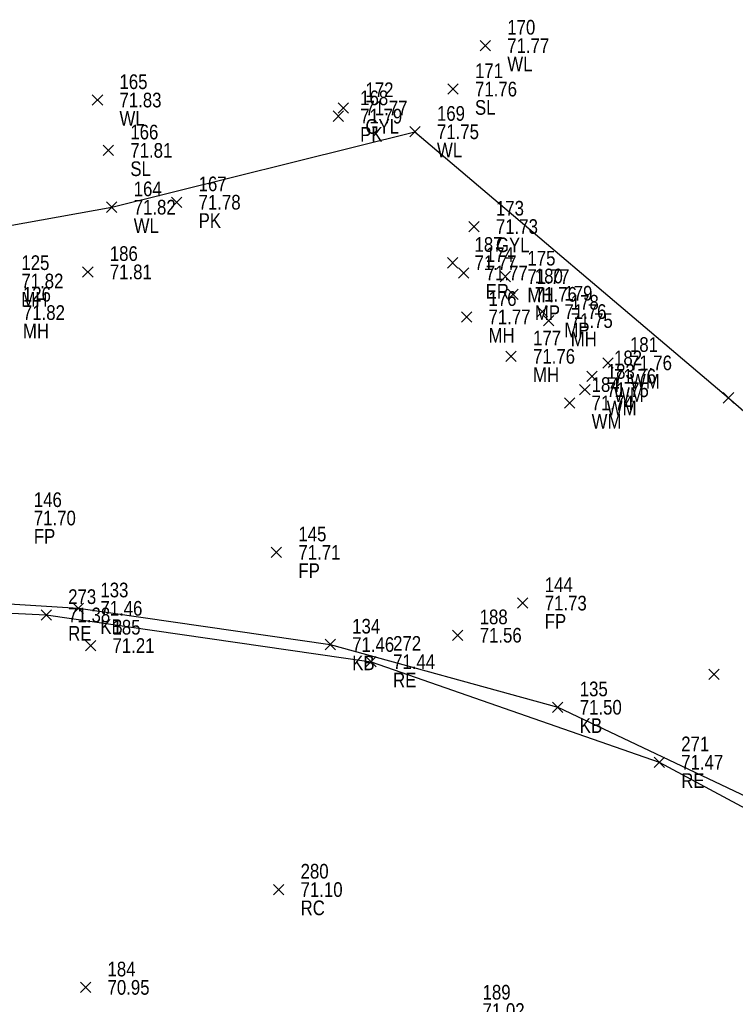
# Model space of a CAD drawing. Header units: feet. Extents: x 663429 to 663605, y 733160 to 733290.
# Tile 24 of 45: x 663499 to 663509, y 733260 to 733273. Entities that reach past the tile are written whole.
import ezdxf

# ---------------------------------------------------------------- set-up
doc = ezdxf.new("R2010")
doc.units = ezdxf.units.FT
doc.header["$MEASUREMENT"] = 0
doc.layers.get('0').update_dxf_attribs({"linetype": 'CONTINUOUS'})
for name, color, linetype in [('KERB', 7, 'CONTINUOUS'), ('MANHOLE', 7, 'CONTINUOUS'), ('MINI PILLAR', 7, 'CONTINUOUS'), ('PNTDESC', 3, 'CONTINUOUS'), ('PNTELEV', 5, 'CONTINUOUS'), ('PNTNO', 7, 'CONTINUOUS'), ('PNTS', 1, 'CONTINUOUS'), ('ROAD EDGE', 1, 'CONTINUOUS'), ('SPOT LEVEL', 7, 'CONTINUOUS'), ('WALL', 7, 'CONTINUOUS'), ('WATER METER', 7, 'CONTINUOUS')]:
    doc.layers.add(name, color=color, linetype=linetype)
doc.styles.add('PTXT', font='ARIALN.TTF', dxfattribs={"width": 0.75})

# ---------------------------------------------------------------- blocks, each defined once
blk = doc.blocks.new('SPT10')
at = {"color": 0, "linetype": 'Continuous'}
for p, q in [((-0.354, -0.354), (0.354, 0.354)), ((0.354, -0.354), (-0.354, 0.354))]:
    blk.add_line(p, q, dxfattribs=at)
blk = doc.blocks.new('SRVPNO2')
at = {"layer": 'PNTDESC', "style": 'PTXT'}
blk.add_attdef('DESC2', (1.5, -1.75), '', height=1, dxfattribs=at)
at = {"layer": 'PNTNO', "style": 'PTXT'}
for tag in ['ELEV2', 'PT#']:
    blk.add_attdef(tag, (1.5, 0.75), '', height=1, dxfattribs=at)

msp = doc.modelspace()

# ---------------------------------------------------------------- linework, layer by layer
at = {"linetype": 'ByBlock'}
for points in [[(663456.581, 733261.255, 71.769), (663461.996, 733262.556, 71.819), (663468.302, 733264.101, 71.801), (663473.776, 733265.47, 71.818), (663483.158, 733267.329, 71.788), (663488.608, 733268.419, 71.822), (663494.817, 733269.775, 71.791), (663500.251, 733270.754, 71.815), (663504.39, 733271.783, 71.753), (663508.669, 733268.153, 71.781), (663513.482, 733263.977, 71.809), (663517.775, 733260.304, 71.86), (663525.119, 733253.735, 71.64), (663529.247, 733250.002, 71.705), (663534.086, 733245.735, 71.707), (663538.24, 733242.131, 71.733)], [(663474.267, 733262.002, 71.444), (663479.545, 733263.174, 71.444), (663482.883, 733263.944, 71.443), (663482.914, 733263.941, 71.374), (663485.971, 733264.514, 71.369), (663489.633, 733265.293, 71.345), (663489.7, 733265.27, 71.323), (663493.421, 733265.511, 71.361), (663496.22, 733265.505, 71.43), (663499.796, 733265.281, 71.464), (663503.233, 733264.787, 71.459), (663506.339, 733263.931, 71.504), (663509.099, 733262.622, 71.388), (663511.046, 733261.499, 71.349), (663513.733, 733259.168, 71.335), (663515.678, 733257.634, 71.468), (663515.953, 733257.43, 71.42), (663517.832, 733255.726, 71.377), (663517.894, 733255.715, 71.426), (663520.236, 733253.566, 71.387)]]:
    msp.add_polyline3d(points, dxfattribs=at)
at = {"color": 1, "linetype": 'ByBlock'}
msp.add_polyline3d([(663453.533, 733257.172, 71.239), (663457.487, 733258.079, 71.255), (663462.802, 733259.231, 71.328), (663469.22, 733260.781, 71.371), (663472.631, 733261.481, 71.301), (663478.136, 733262.779, 71.34), (663482.914, 733263.824, 71.353), (663489.631, 733265.227, 71.113), (663491.322, 733265.348, 71.264), (663495.087, 733265.398, 71.348), (663499.357, 733265.19, 71.375), (663503.791, 733264.552, 71.443), (663507.724, 733263.181, 71.47), (663510.962, 733261.443, 71.355), (663515.336, 733257.769, 71.294), (663517.335, 733255.914, 71.32), (663522.897, 733251.15, 71.138)], dxfattribs=at)
at = {"layer": 'KERB'}
for p in [(663499.796, 733265.281, 71.464), (663503.233, 733264.787, 71.459), (663506.339, 733263.931, 71.504)]:
    msp.add_point(p, dxfattribs=at)
at = {"layer": 'MANHOLE'}
for p in [(663505.625, 733269.808, 71.769), (663505.094, 733269.257, 71.77), (663506.216, 733269.207, 71.747), (663505.701, 733268.719, 71.755)]:
    msp.add_point(p, dxfattribs=at)
at = {"layer": 'MINI PILLAR'}
for p in [(663505.726, 733269.565, 71.756), (663506.129, 733269.33, 71.764)]:
    msp.add_point(p, dxfattribs=at)
at = {"layer": 'PNTS'}
for p in [(663503.414, 733272.106, 71.771), (663503.342, 733271.996, 71.79), (663501.137, 733270.822, 71.783), (663505.195, 733270.49, 71.734), (663504.903, 733269.995, 71.773), (663499.925, 733269.871, 71.807), (663505.055, 733269.856, 71.769), (663502.499, 733266.045, 71.712), (663505.861, 733265.352, 71.73), (663504.973, 733264.914, 71.558), (663499.962, 733264.773, 71.206), (663508.471, 733264.38, 71.752), (663502.529, 733261.444, 71.104), (663499.894, 733260.109, 70.95)]:
    msp.add_point(p, dxfattribs=at)
at = {"layer": 'ROAD EDGE'}
for p in [(663499.357, 733265.19, 71.375), (663503.791, 733264.552, 71.443), (663507.724, 733263.181, 71.47)]:
    msp.add_point(p, dxfattribs=at)
at = {"layer": 'SPOT LEVEL'}
for p in [(663504.909, 733272.365, 71.759), (663500.205, 733271.529, 71.805)]:
    msp.add_point(p, dxfattribs=at)
at = {"layer": 'WALL'}
for p in [(663505.35, 733272.959, 71.771), (663500.057, 733272.216, 71.829), (663504.39, 733271.783, 71.753), (663500.251, 733270.754, 71.815), (663508.669, 733268.153, 71.781)]:
    msp.add_point(p, dxfattribs=at)
at = {"layer": 'WATER METER'}
for p in [(663507.024, 733268.63, 71.76), (663506.807, 733268.447, 71.757), (663506.708, 733268.263, 71.753), (663506.501, 733268.084, 71.74)]:
    msp.add_point(p, dxfattribs=at)

# ---------------------------------------------------------------- block references
at = {"layer": 'KERB'}
ref = msp.add_blockref('SRVPNO2', (663499.796, 733265.281, 71.464), dxfattribs=dict(at, xscale=0.2, yscale=0.2, zscale=0.2))
ref.add_attrib('PT#', '133', (663500.096, 733265.431, 57.171), dxfattribs={"layer": 'PNTNO', "height": 0.2, "style": 'PTXT'})
ref.add_attrib('ELEV2', '71.46', (663500.096, 733265.181, 57.171), dxfattribs={"layer": 'PNTELEV', "height": 0.2, "style": 'PTXT'})
ref.add_attrib('DESC2', 'KB', (663500.096, 733264.931, 57.171), dxfattribs={"layer": 'PNTDESC', "height": 0.2, "style": 'PTXT'})
at = {"layer": 'KERB', "xscale": 0.2, "yscale": 0.2, "zscale": 0.2}
for p in [(663499.796, 733265.281, 71.464), (663503.233, 733264.787, 71.459), (663506.339, 733263.931, 71.504)]:
    msp.add_blockref('SPT10', p, dxfattribs=at)
at = {"layer": 'KERB'}
ref = msp.add_blockref('SRVPNO2', (663503.233, 733264.787, 71.459), dxfattribs=dict(at, xscale=0.2, yscale=0.2, zscale=0.2))
ref.add_attrib('PT#', '134', (663503.533, 733264.937, 57.167), dxfattribs={"layer": 'PNTNO', "height": 0.2, "style": 'PTXT'})
ref.add_attrib('ELEV2', '71.46', (663503.533, 733264.687, 57.167), dxfattribs={"layer": 'PNTELEV', "height": 0.2, "style": 'PTXT'})
ref.add_attrib('DESC2', 'KB', (663503.533, 733264.437, 57.167), dxfattribs={"layer": 'PNTDESC', "height": 0.2, "style": 'PTXT'})
ref = msp.add_blockref('SRVPNO2', (663506.339, 733263.931, 71.504), dxfattribs=dict(at, xscale=0.2, yscale=0.2, zscale=0.2))
ref.add_attrib('PT#', '135', (663506.639, 733264.081, 57.203), dxfattribs={"layer": 'PNTNO', "height": 0.2, "style": 'PTXT'})
ref.add_attrib('ELEV2', '71.50', (663506.639, 733263.831, 57.203), dxfattribs={"layer": 'PNTELEV', "height": 0.2, "style": 'PTXT'})
ref.add_attrib('DESC2', 'KB', (663506.639, 733263.581, 57.203), dxfattribs={"layer": 'PNTDESC', "height": 0.2, "style": 'PTXT'})
at = {"layer": 'MANHOLE'}
ref = msp.add_blockref('SRVPNO2', (663498.718, 733269.747, 71.821), dxfattribs=dict(at, xscale=0.2, yscale=0.2, zscale=0.2))
ref.add_attrib('PT#', '125', (663499.018, 733269.897, 57.457), dxfattribs={"layer": 'PNTNO', "height": 0.2, "style": 'PTXT'})
ref.add_attrib('ELEV2', '71.82', (663499.018, 733269.647, 57.457), dxfattribs={"layer": 'PNTELEV', "height": 0.2, "style": 'PTXT'})
ref.add_attrib('DESC2', 'MH', (663499.018, 733269.397, 57.457), dxfattribs={"layer": 'PNTDESC', "height": 0.2, "style": 'PTXT'})
ref = msp.add_blockref('SRVPNO2', (663505.625, 733269.808, 71.769), dxfattribs=dict(at, xscale=0.2, yscale=0.2, zscale=0.2))
ref.add_attrib('PT#', '175', (663505.925, 733269.958, 57.415), dxfattribs={"layer": 'PNTNO', "height": 0.2, "style": 'PTXT'})
ref.add_attrib('ELEV2', '71.77', (663505.925, 733269.708, 57.415), dxfattribs={"layer": 'PNTELEV', "height": 0.2, "style": 'PTXT'})
ref.add_attrib('DESC2', 'MH', (663505.925, 733269.458, 57.415), dxfattribs={"layer": 'PNTDESC', "height": 0.2, "style": 'PTXT'})
at = {"layer": 'MANHOLE', "xscale": 0.2, "yscale": 0.2, "zscale": 0.2}
for p in [(663505.625, 733269.808, 71.769), (663505.094, 733269.257, 71.77), (663506.216, 733269.207, 71.747), (663505.701, 733268.719, 71.755)]:
    msp.add_blockref('SPT10', p, dxfattribs=at)
at = {"layer": 'MANHOLE'}
ref = msp.add_blockref('SRVPNO2', (663498.739, 733269.316, 71.823), dxfattribs=dict(at, xscale=0.2, yscale=0.2, zscale=0.2))
ref.add_attrib('PT#', '126', (663499.039, 733269.466, 57.458), dxfattribs={"layer": 'PNTNO', "height": 0.2, "style": 'PTXT'})
ref.add_attrib('ELEV2', '71.82', (663499.039, 733269.216, 57.458), dxfattribs={"layer": 'PNTELEV', "height": 0.2, "style": 'PTXT'})
ref.add_attrib('DESC2', 'MH', (663499.039, 733268.966, 57.458), dxfattribs={"layer": 'PNTDESC', "height": 0.2, "style": 'PTXT'})
ref = msp.add_blockref('SRVPNO2', (663505.094, 733269.257, 71.77), dxfattribs=dict(at, xscale=0.2, yscale=0.2, zscale=0.2))
ref.add_attrib('PT#', '176', (663505.394, 733269.407, 57.416), dxfattribs={"layer": 'PNTNO', "height": 0.2, "style": 'PTXT'})
ref.add_attrib('ELEV2', '71.77', (663505.394, 733269.157, 57.416), dxfattribs={"layer": 'PNTELEV', "height": 0.2, "style": 'PTXT'})
ref.add_attrib('DESC2', 'MH', (663505.394, 733268.907, 57.416), dxfattribs={"layer": 'PNTDESC', "height": 0.2, "style": 'PTXT'})
ref = msp.add_blockref('SRVPNO2', (663506.216, 733269.207, 71.747), dxfattribs=dict(at, xscale=0.2, yscale=0.2, zscale=0.2))
ref.add_attrib('PT#', '178', (663506.516, 733269.357, 57.397), dxfattribs={"layer": 'PNTNO', "height": 0.2, "style": 'PTXT'})
ref.add_attrib('ELEV2', '71.75', (663506.516, 733269.107, 57.397), dxfattribs={"layer": 'PNTELEV', "height": 0.2, "style": 'PTXT'})
ref.add_attrib('DESC2', 'MH', (663506.516, 733268.857, 57.397), dxfattribs={"layer": 'PNTDESC', "height": 0.2, "style": 'PTXT'})
ref = msp.add_blockref('SRVPNO2', (663505.701, 733268.719, 71.755), dxfattribs=dict(at, xscale=0.2, yscale=0.2, zscale=0.2))
ref.add_attrib('PT#', '177', (663506.001, 733268.869, 57.404), dxfattribs={"layer": 'PNTNO', "height": 0.2, "style": 'PTXT'})
ref.add_attrib('ELEV2', '71.76', (663506.001, 733268.619, 57.404), dxfattribs={"layer": 'PNTELEV', "height": 0.2, "style": 'PTXT'})
ref.add_attrib('DESC2', 'MH', (663506.001, 733268.369, 57.404), dxfattribs={"layer": 'PNTDESC', "height": 0.2, "style": 'PTXT'})
at = {"layer": 'MINI PILLAR'}
ref = msp.add_blockref('SRVPNO2', (663505.726, 733269.565, 71.756), dxfattribs=dict(at, xscale=0.2, yscale=0.2, zscale=0.2))
ref.add_attrib('PT#', '180', (663506.026, 733269.715, 57.405), dxfattribs={"layer": 'PNTNO', "height": 0.2, "style": 'PTXT'})
ref.add_attrib('ELEV2', '71.76', (663506.026, 733269.465, 57.405), dxfattribs={"layer": 'PNTELEV', "height": 0.2, "style": 'PTXT'})
ref.add_attrib('DESC2', 'MP', (663506.026, 733269.215, 57.405), dxfattribs={"layer": 'PNTDESC', "height": 0.2, "style": 'PTXT'})
at = {"layer": 'MINI PILLAR', "xscale": 0.2, "yscale": 0.2, "zscale": 0.2}
for p in [(663505.726, 733269.565, 71.756), (663506.129, 733269.33, 71.764)]:
    msp.add_blockref('SPT10', p, dxfattribs=at)
at = {"layer": 'MINI PILLAR'}
ref = msp.add_blockref('SRVPNO2', (663506.129, 733269.33, 71.764), dxfattribs=dict(at, xscale=0.2, yscale=0.2, zscale=0.2))
ref.add_attrib('PT#', '179', (663506.429, 733269.48, 57.411), dxfattribs={"layer": 'PNTNO', "height": 0.2, "style": 'PTXT'})
ref.add_attrib('ELEV2', '71.76', (663506.429, 733269.23, 57.411), dxfattribs={"layer": 'PNTELEV', "height": 0.2, "style": 'PTXT'})
ref.add_attrib('DESC2', 'MP', (663506.429, 733268.98, 57.411), dxfattribs={"layer": 'PNTDESC', "height": 0.2, "style": 'PTXT'})
at = {"layer": 'PNTS'}
ref = msp.add_blockref('SRVPNO2', (663503.414, 733272.106, 71.771), dxfattribs=dict(at, xscale=0.2, yscale=0.2, zscale=0.2))
ref.add_attrib('PT#', '172', (663503.714, 733272.256, 57.417), dxfattribs={"layer": 'PNTNO', "height": 0.2, "style": 'PTXT'})
ref.add_attrib('ELEV2', '71.77', (663503.714, 733272.006, 57.417), dxfattribs={"layer": 'PNTELEV', "height": 0.2, "style": 'PTXT'})
ref.add_attrib('DESC2', 'GYL', (663503.714, 733271.756, 57.417), dxfattribs={"layer": 'PNTDESC', "height": 0.2, "style": 'PTXT'})
ref = msp.add_blockref('SRVPNO2', (663503.342, 733271.996, 71.79), dxfattribs=dict(at, xscale=0.2, yscale=0.2, zscale=0.2))
ref.add_attrib('PT#', '168', (663503.642, 733272.146, 57.432), dxfattribs={"layer": 'PNTNO', "height": 0.2, "style": 'PTXT'})
ref.add_attrib('ELEV2', '71.79', (663503.642, 733271.896, 57.432), dxfattribs={"layer": 'PNTELEV', "height": 0.2, "style": 'PTXT'})
ref.add_attrib('DESC2', 'PK', (663503.642, 733271.646, 57.432), dxfattribs={"layer": 'PNTDESC', "height": 0.2, "style": 'PTXT'})
at = {"layer": 'PNTS', "xscale": 0.2, "yscale": 0.2, "zscale": 0.2}
for p in [(663503.342, 733271.996, 71.79), (663503.414, 733272.106, 71.771), (663501.137, 733270.822, 71.783), (663505.195, 733270.49, 71.734), (663504.903, 733269.995, 71.773), (663499.925, 733269.871, 71.807), (663505.055, 733269.856, 71.769), (663502.499, 733266.045, 71.712), (663505.861, 733265.352, 71.73), (663504.973, 733264.914, 71.558), (663499.962, 733264.773, 71.206), (663508.471, 733264.38, 71.752), (663502.529, 733261.444, 71.104), (663499.894, 733260.109, 70.95)]:
    msp.add_blockref('SPT10', p, dxfattribs=at)
at = {"layer": 'PNTS'}
ref = msp.add_blockref('SRVPNO2', (663501.137, 733270.822, 71.783), dxfattribs=dict(at, xscale=0.2, yscale=0.2, zscale=0.2))
ref.add_attrib('PT#', '167', (663501.437, 733270.972, 57.426), dxfattribs={"layer": 'PNTNO', "height": 0.2, "style": 'PTXT'})
ref.add_attrib('ELEV2', '71.78', (663501.437, 733270.722, 57.426), dxfattribs={"layer": 'PNTELEV', "height": 0.2, "style": 'PTXT'})
ref.add_attrib('DESC2', 'PK', (663501.437, 733270.472, 57.426), dxfattribs={"layer": 'PNTDESC', "height": 0.2, "style": 'PTXT'})
ref = msp.add_blockref('SRVPNO2', (663505.195, 733270.49, 71.734), dxfattribs=dict(at, xscale=0.2, yscale=0.2, zscale=0.2))
ref.add_attrib('PT#', '173', (663505.495, 733270.64, 57.387), dxfattribs={"layer": 'PNTNO', "height": 0.2, "style": 'PTXT'})
ref.add_attrib('ELEV2', '71.73', (663505.495, 733270.39, 57.387), dxfattribs={"layer": 'PNTELEV', "height": 0.2, "style": 'PTXT'})
ref.add_attrib('DESC2', 'GYL', (663505.495, 733270.14, 57.387), dxfattribs={"layer": 'PNTDESC', "height": 0.2, "style": 'PTXT'})
ref = msp.add_blockref('SRVPNO2', (663504.903, 733269.995, 71.773), dxfattribs=dict(at, xscale=0.2, yscale=0.2, zscale=0.2))
ref.add_attrib('PT#', '187', (663505.203, 733270.145, 57.419), dxfattribs={"layer": 'PNTNO', "height": 0.2, "style": 'PTXT'})
ref.add_attrib('ELEV2', '71.77', (663505.203, 733269.895, 57.419), dxfattribs={"layer": 'PNTELEV', "height": 0.2, "style": 'PTXT'})
ref = msp.add_blockref('SRVPNO2', (663499.925, 733269.871, 71.807), dxfattribs=dict(at, xscale=0.2, yscale=0.2, zscale=0.2))
ref.add_attrib('PT#', '186', (663500.225, 733270.021, 57.446), dxfattribs={"layer": 'PNTNO', "height": 0.2, "style": 'PTXT'})
ref.add_attrib('ELEV2', '71.81', (663500.225, 733269.771, 57.446), dxfattribs={"layer": 'PNTELEV', "height": 0.2, "style": 'PTXT'})
ref = msp.add_blockref('SRVPNO2', (663505.055, 733269.856, 71.769), dxfattribs=dict(at, xscale=0.2, yscale=0.2, zscale=0.2))
ref.add_attrib('PT#', '174', (663505.355, 733270.006, 57.416), dxfattribs={"layer": 'PNTNO', "height": 0.2, "style": 'PTXT'})
ref.add_attrib('ELEV2', '71.77', (663505.355, 733269.756, 57.416), dxfattribs={"layer": 'PNTELEV', "height": 0.2, "style": 'PTXT'})
ref.add_attrib('DESC2', 'ER', (663505.355, 733269.506, 57.416), dxfattribs={"layer": 'PNTDESC', "height": 0.2, "style": 'PTXT'})
ref = msp.add_blockref('SRVPNO2', (663498.888, 733266.513, 71.697), dxfattribs=dict(at, xscale=0.2, yscale=0.2, zscale=0.2))
ref.add_attrib('PT#', '146', (663499.188, 733266.663, 57.357), dxfattribs={"layer": 'PNTNO', "height": 0.2, "style": 'PTXT'})
ref.add_attrib('ELEV2', '71.70', (663499.188, 733266.413, 57.357), dxfattribs={"layer": 'PNTELEV', "height": 0.2, "style": 'PTXT'})
ref.add_attrib('DESC2', 'FP', (663499.188, 733266.163, 57.357), dxfattribs={"layer": 'PNTDESC', "height": 0.2, "style": 'PTXT'})
ref = msp.add_blockref('SRVPNO2', (663502.499, 733266.045, 71.712), dxfattribs=dict(at, xscale=0.2, yscale=0.2, zscale=0.2))
ref.add_attrib('PT#', '145', (663502.799, 733266.195, 57.369), dxfattribs={"layer": 'PNTNO', "height": 0.2, "style": 'PTXT'})
ref.add_attrib('ELEV2', '71.71', (663502.799, 733265.945, 57.369), dxfattribs={"layer": 'PNTELEV', "height": 0.2, "style": 'PTXT'})
ref.add_attrib('DESC2', 'FP', (663502.799, 733265.695, 57.369), dxfattribs={"layer": 'PNTDESC', "height": 0.2, "style": 'PTXT'})
ref = msp.add_blockref('SRVPNO2', (663505.861, 733265.352, 71.73), dxfattribs=dict(at, xscale=0.2, yscale=0.2, zscale=0.2))
ref.add_attrib('PT#', '144', (663506.161, 733265.502, 57.384), dxfattribs={"layer": 'PNTNO', "height": 0.2, "style": 'PTXT'})
ref.add_attrib('ELEV2', '71.73', (663506.161, 733265.252, 57.384), dxfattribs={"layer": 'PNTELEV', "height": 0.2, "style": 'PTXT'})
ref.add_attrib('DESC2', 'FP', (663506.161, 733265.002, 57.384), dxfattribs={"layer": 'PNTDESC', "height": 0.2, "style": 'PTXT'})
ref = msp.add_blockref('SRVPNO2', (663504.973, 733264.914, 71.558), dxfattribs=dict(at, xscale=0.2, yscale=0.2, zscale=0.2))
ref.add_attrib('PT#', '188', (663505.273, 733265.064, 57.247), dxfattribs={"layer": 'PNTNO', "height": 0.2, "style": 'PTXT'})
ref.add_attrib('ELEV2', '71.56', (663505.273, 733264.814, 57.247), dxfattribs={"layer": 'PNTELEV', "height": 0.2, "style": 'PTXT'})
ref = msp.add_blockref('SRVPNO2', (663499.962, 733264.773, 71.206), dxfattribs=dict(at, xscale=0.2, yscale=0.2, zscale=0.2))
ref.add_attrib('PT#', '185', (663500.262, 733264.923, 56.965), dxfattribs={"layer": 'PNTNO', "height": 0.2, "style": 'PTXT'})
ref.add_attrib('ELEV2', '71.21', (663500.262, 733264.673, 56.965), dxfattribs={"layer": 'PNTELEV', "height": 0.2, "style": 'PTXT'})
ref = msp.add_blockref('SRVPNO2', (663502.529, 733261.444, 71.104), dxfattribs=dict(at, xscale=0.2, yscale=0.2, zscale=0.2))
ref.add_attrib('PT#', '280', (663502.829, 733261.594, 71.104), dxfattribs={"layer": 'PNTNO', "height": 0.2, "style": 'PTXT'})
ref.add_attrib('ELEV2', '71.10', (663502.829, 733261.344, 71.104), dxfattribs={"layer": 'PNTELEV', "height": 0.2, "style": 'PTXT'})
ref.add_attrib('DESC2', 'RC', (663502.829, 733261.094, 71.104), dxfattribs={"layer": 'PNTDESC', "height": 0.2, "style": 'PTXT'})
ref = msp.add_blockref('SRVPNO2', (663499.894, 733260.109, 70.95), dxfattribs=dict(at, xscale=0.2, yscale=0.2, zscale=0.2))
ref.add_attrib('PT#', '184', (663500.194, 733260.259, 56.76), dxfattribs={"layer": 'PNTNO', "height": 0.2, "style": 'PTXT'})
ref.add_attrib('ELEV2', '70.95', (663500.194, 733260.009, 56.76), dxfattribs={"layer": 'PNTELEV', "height": 0.2, "style": 'PTXT'})
ref = msp.add_blockref('SRVPNO2', (663505.013, 733259.793, 71.019), dxfattribs=dict(at, xscale=0.2, yscale=0.2, zscale=0.2))
ref.add_attrib('PT#', '189', (663505.313, 733259.943, 56.815), dxfattribs={"layer": 'PNTNO', "height": 0.2, "style": 'PTXT'})
ref.add_attrib('ELEV2', '71.02', (663505.313, 733259.693, 56.815), dxfattribs={"layer": 'PNTELEV', "height": 0.2, "style": 'PTXT'})
at = {"layer": 'ROAD EDGE'}
ref = msp.add_blockref('SRVPNO2', (663499.357, 733265.19, 71.375), dxfattribs=dict(at, xscale=0.2, yscale=0.2, zscale=0.2))
ref.add_attrib('PT#', '273', (663499.657, 733265.34, 71.375), dxfattribs={"layer": 'PNTNO', "height": 0.2, "style": 'PTXT'})
ref.add_attrib('ELEV2', '71.38', (663499.657, 733265.09, 71.375), dxfattribs={"layer": 'PNTELEV', "height": 0.2, "style": 'PTXT'})
ref.add_attrib('DESC2', 'RE', (663499.657, 733264.84, 71.375), dxfattribs={"layer": 'PNTDESC', "height": 0.2, "style": 'PTXT'})
at = {"layer": 'ROAD EDGE', "xscale": 0.2, "yscale": 0.2, "zscale": 0.2}
for p in [(663499.357, 733265.19, 71.375), (663503.791, 733264.552, 71.443), (663507.724, 733263.181, 71.47)]:
    msp.add_blockref('SPT10', p, dxfattribs=at)
at = {"layer": 'ROAD EDGE'}
ref = msp.add_blockref('SRVPNO2', (663503.791, 733264.552, 71.443), dxfattribs=dict(at, xscale=0.2, yscale=0.2, zscale=0.2))
ref.add_attrib('PT#', '272', (663504.091, 733264.702, 71.443), dxfattribs={"layer": 'PNTNO', "height": 0.2, "style": 'PTXT'})
ref.add_attrib('ELEV2', '71.44', (663504.091, 733264.452, 71.443), dxfattribs={"layer": 'PNTELEV', "height": 0.2, "style": 'PTXT'})
ref.add_attrib('DESC2', 'RE', (663504.091, 733264.202, 71.443), dxfattribs={"layer": 'PNTDESC', "height": 0.2, "style": 'PTXT'})
ref = msp.add_blockref('SRVPNO2', (663507.724, 733263.181, 71.47), dxfattribs=dict(at, xscale=0.2, yscale=0.2, zscale=0.2))
ref.add_attrib('PT#', '271', (663508.024, 733263.331, 71.47), dxfattribs={"layer": 'PNTNO', "height": 0.2, "style": 'PTXT'})
ref.add_attrib('ELEV2', '71.47', (663508.024, 733263.081, 71.47), dxfattribs={"layer": 'PNTELEV', "height": 0.2, "style": 'PTXT'})
ref.add_attrib('DESC2', 'RE', (663508.024, 733262.831, 71.47), dxfattribs={"layer": 'PNTDESC', "height": 0.2, "style": 'PTXT'})
at = {"layer": 'SPOT LEVEL'}
ref = msp.add_blockref('SRVPNO2', (663504.909, 733272.365, 71.759), dxfattribs=dict(at, xscale=0.2, yscale=0.2, zscale=0.2))
ref.add_attrib('PT#', '171', (663505.209, 733272.515, 57.407), dxfattribs={"layer": 'PNTNO', "height": 0.2, "style": 'PTXT'})
ref.add_attrib('ELEV2', '71.76', (663505.209, 733272.265, 57.407), dxfattribs={"layer": 'PNTELEV', "height": 0.2, "style": 'PTXT'})
ref.add_attrib('DESC2', 'SL', (663505.209, 733272.015, 57.407), dxfattribs={"layer": 'PNTDESC', "height": 0.2, "style": 'PTXT'})
at = {"layer": 'SPOT LEVEL', "xscale": 0.2, "yscale": 0.2, "zscale": 0.2}
for p in [(663504.909, 733272.365, 71.759), (663500.205, 733271.529, 71.805)]:
    msp.add_blockref('SPT10', p, dxfattribs=at)
at = {"layer": 'SPOT LEVEL'}
ref = msp.add_blockref('SRVPNO2', (663500.205, 733271.529, 71.805), dxfattribs=dict(at, xscale=0.2, yscale=0.2, zscale=0.2))
ref.add_attrib('PT#', '166', (663500.505, 733271.679, 57.444), dxfattribs={"layer": 'PNTNO', "height": 0.2, "style": 'PTXT'})
ref.add_attrib('ELEV2', '71.81', (663500.505, 733271.429, 57.444), dxfattribs={"layer": 'PNTELEV', "height": 0.2, "style": 'PTXT'})
ref.add_attrib('DESC2', 'SL', (663500.505, 733271.179, 57.444), dxfattribs={"layer": 'PNTDESC', "height": 0.2, "style": 'PTXT'})
at = {"layer": 'WALL'}
ref = msp.add_blockref('SRVPNO2', (663505.35, 733272.959, 71.771), dxfattribs=dict(at, xscale=0.2, yscale=0.2, zscale=0.2))
ref.add_attrib('PT#', '170', (663505.65, 733273.109, 57.416), dxfattribs={"layer": 'PNTNO', "height": 0.2, "style": 'PTXT'})
ref.add_attrib('ELEV2', '71.77', (663505.65, 733272.859, 57.416), dxfattribs={"layer": 'PNTELEV', "height": 0.2, "style": 'PTXT'})
ref.add_attrib('DESC2', 'WL', (663505.65, 733272.609, 57.416), dxfattribs={"layer": 'PNTDESC', "height": 0.2, "style": 'PTXT'})
at = {"layer": 'WALL', "xscale": 0.2, "yscale": 0.2, "zscale": 0.2}
for p in [(663505.35, 733272.959, 71.771), (663500.057, 733272.216, 71.829), (663504.39, 733271.783, 71.753), (663500.251, 733270.754, 71.815), (663508.669, 733268.153, 71.781)]:
    msp.add_blockref('SPT10', p, dxfattribs=at)
at = {"layer": 'WALL'}
ref = msp.add_blockref('SRVPNO2', (663500.057, 733272.216, 71.829), dxfattribs=dict(at, xscale=0.2, yscale=0.2, zscale=0.2))
ref.add_attrib('PT#', '165', (663500.357, 733272.366, 57.464), dxfattribs={"layer": 'PNTNO', "height": 0.2, "style": 'PTXT'})
ref.add_attrib('ELEV2', '71.83', (663500.357, 733272.116, 57.464), dxfattribs={"layer": 'PNTELEV', "height": 0.2, "style": 'PTXT'})
ref.add_attrib('DESC2', 'WL', (663500.357, 733271.866, 57.464), dxfattribs={"layer": 'PNTDESC', "height": 0.2, "style": 'PTXT'})
ref = msp.add_blockref('SRVPNO2', (663504.39, 733271.783, 71.753), dxfattribs=dict(at, xscale=0.2, yscale=0.2, zscale=0.2))
ref.add_attrib('PT#', '169', (663504.69, 733271.933, 57.403), dxfattribs={"layer": 'PNTNO', "height": 0.2, "style": 'PTXT'})
ref.add_attrib('ELEV2', '71.75', (663504.69, 733271.683, 57.403), dxfattribs={"layer": 'PNTELEV', "height": 0.2, "style": 'PTXT'})
ref.add_attrib('DESC2', 'WL', (663504.69, 733271.433, 57.403), dxfattribs={"layer": 'PNTDESC', "height": 0.2, "style": 'PTXT'})
ref = msp.add_blockref('SRVPNO2', (663500.251, 733270.754, 71.815), dxfattribs=dict(at, xscale=0.2, yscale=0.2, zscale=0.2))
ref.add_attrib('PT#', '164', (663500.551, 733270.904, 57.452), dxfattribs={"layer": 'PNTNO', "height": 0.2, "style": 'PTXT'})
ref.add_attrib('ELEV2', '71.82', (663500.551, 733270.654, 57.452), dxfattribs={"layer": 'PNTELEV', "height": 0.2, "style": 'PTXT'})
ref.add_attrib('DESC2', 'WL', (663500.551, 733270.404, 57.452), dxfattribs={"layer": 'PNTDESC', "height": 0.2, "style": 'PTXT'})
at = {"layer": 'WATER METER'}
ref = msp.add_blockref('SRVPNO2', (663507.024, 733268.63, 71.76), dxfattribs=dict(at, xscale=0.2, yscale=0.2, zscale=0.2))
ref.add_attrib('PT#', '181', (663507.324, 733268.78, 57.408), dxfattribs={"layer": 'PNTNO', "height": 0.2, "style": 'PTXT'})
ref.add_attrib('ELEV2', '71.76', (663507.324, 733268.53, 57.408), dxfattribs={"layer": 'PNTELEV', "height": 0.2, "style": 'PTXT'})
ref.add_attrib('DESC2', 'WM', (663507.324, 733268.28, 57.408), dxfattribs={"layer": 'PNTDESC', "height": 0.2, "style": 'PTXT'})
at = {"layer": 'WATER METER', "xscale": 0.2, "yscale": 0.2, "zscale": 0.2}
for p in [(663507.024, 733268.63, 71.76), (663506.807, 733268.447, 71.757), (663506.708, 733268.263, 71.753), (663506.501, 733268.084, 71.74)]:
    msp.add_blockref('SPT10', p, dxfattribs=at)
at = {"layer": 'WATER METER'}
ref = msp.add_blockref('SRVPNO2', (663506.807, 733268.447, 71.757), dxfattribs=dict(at, xscale=0.2, yscale=0.2, zscale=0.2))
ref.add_attrib('PT#', '182', (663507.107, 733268.597, 57.405), dxfattribs={"layer": 'PNTNO', "height": 0.2, "style": 'PTXT'})
ref.add_attrib('ELEV2', '71.76', (663507.107, 733268.347, 57.405), dxfattribs={"layer": 'PNTELEV', "height": 0.2, "style": 'PTXT'})
ref.add_attrib('DESC2', 'WM', (663507.107, 733268.097, 57.405), dxfattribs={"layer": 'PNTDESC', "height": 0.2, "style": 'PTXT'})
ref = msp.add_blockref('SRVPNO2', (663506.708, 733268.263, 71.753), dxfattribs=dict(at, xscale=0.2, yscale=0.2, zscale=0.2))
ref.add_attrib('PT#', '183', (663507.008, 733268.413, 57.402), dxfattribs={"layer": 'PNTNO', "height": 0.2, "style": 'PTXT'})
ref.add_attrib('ELEV2', '71.75', (663507.008, 733268.163, 57.402), dxfattribs={"layer": 'PNTELEV', "height": 0.2, "style": 'PTXT'})
ref.add_attrib('DESC2', 'WM', (663507.008, 733267.913, 57.402), dxfattribs={"layer": 'PNTDESC', "height": 0.2, "style": 'PTXT'})
ref = msp.add_blockref('SRVPNO2', (663506.501, 733268.084, 71.74), dxfattribs=dict(at, xscale=0.2, yscale=0.2, zscale=0.2))
ref.add_attrib('PT#', '184', (663506.801, 733268.234, 57.392), dxfattribs={"layer": 'PNTNO', "height": 0.2, "style": 'PTXT'})
ref.add_attrib('ELEV2', '71.74', (663506.801, 733267.984, 57.392), dxfattribs={"layer": 'PNTELEV', "height": 0.2, "style": 'PTXT'})
ref.add_attrib('DESC2', 'WM', (663506.801, 733267.734, 57.392), dxfattribs={"layer": 'PNTDESC', "height": 0.2, "style": 'PTXT'})

doc.saveas('drawing.dxf')
